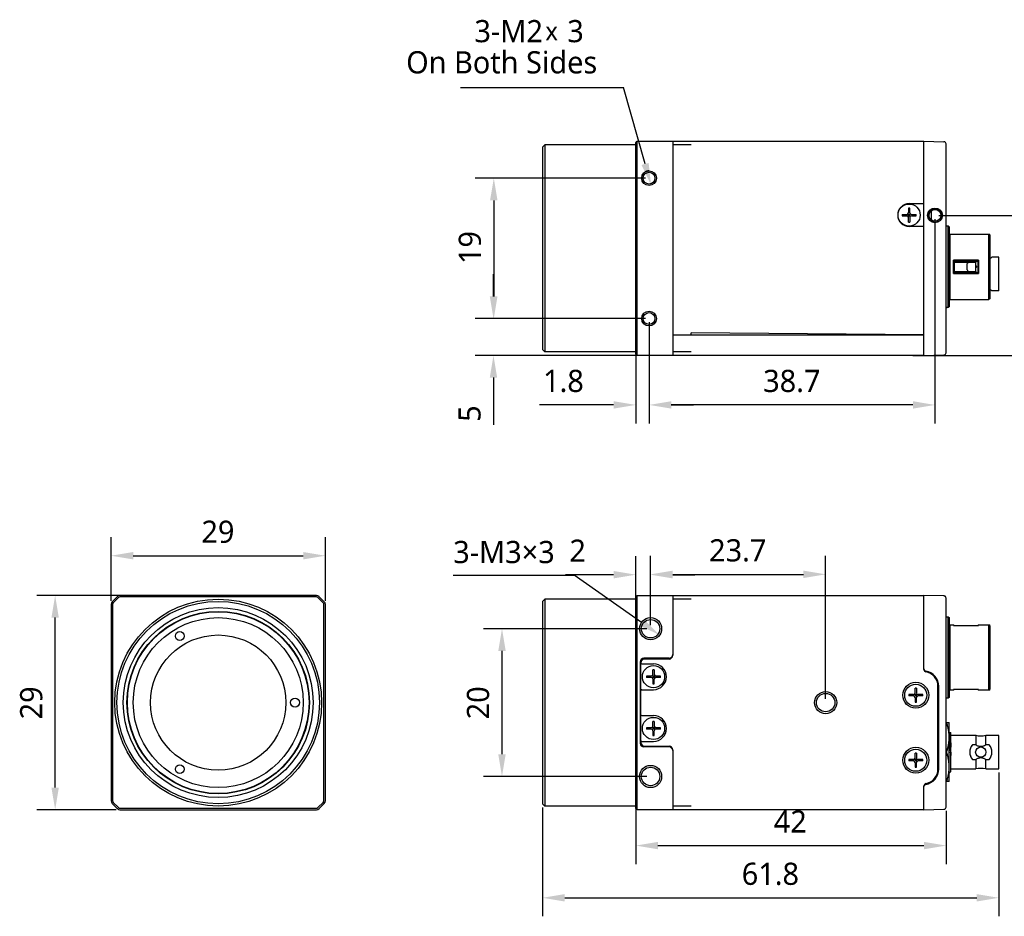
# Model space of a CAD drawing. Header units: millimetres. Extents: x 37 to 243, y 80 to 201.
# Tile 1 of 5: x 37 to 170, y 80 to 201. Entities that reach past the tile are written whole.
import ezdxf

# ---------------------------------------------------------------- set-up
doc = ezdxf.new("R2010")
doc.units = ezdxf.units.MM
doc.header["$LTSCALE"] = 16.335
doc.layers.get('0').update_dxf_attribs({"linetype": 'CONTINUOUS'})
for name, color, linetype in [('00_COMPONENTS', 7, 'CONTINUOUS'), ('20_ALL_FEATURES', 7, 'CONTINUOUS'), ('51__DRAFT_DIMS', 7, 'CONTINUOUS')]:
    doc.layers.add(name, color=color, linetype=linetype)
doc.styles.get("Standard").update_dxf_attribs({"font": 'Roboto-Regular.ttf'})

# ---------------------------------------------------------------- blocks, each defined once
blk = doc.blocks.new('_FILLED')
at = {"color": 0, "linetype": 'ByBlock'}
blk.add_solid([(0, 0), (-1, 0.167), (-1, -0.167)], dxfattribs=at)

msp = doc.modelspace()

# ---------------------------------------------------------------- linework, layer by layer
at = {"linetype": 'ByBlock'}
msp.add_solid([(121.97, 178.62), (121.64, 181.64), (120.68, 181.37)], dxfattribs=at)
at = {"layer": '00_COMPONENTS'}
for p, q in [((162.2, 173.08), (161.9, 173.08)), ((162.3, 172.98), (162.2, 173.08)), ((162.2, 162.08), (162.2, 173.08)), ((162.3, 172.98), (162.3, 162.18)), ((162.4, 172.01), (162.3, 172.11)), ((162.4, 172.01), (167.7, 172.01)), ((162.4, 172.01), (162.4, 163.16)), ((167.8, 171.91), (167.7, 172.01)), ((167.7, 163.16), (167.7, 172.01)), ((167.8, 171.91), (167.8, 163.26)), ((166.3, 168.48), (162.9, 168.48)), ((162.9, 166.69), (162.9, 168.48)), ((163, 168.38), (163, 166.79)), ((163, 168.36), (166.2, 168.36)), ((163, 168.21), (164.86, 168.21)), ((164.77, 167.16), (164.77, 168.01)), ((164.87, 168.21), (165.94, 168.21)), ((165.92, 168.36), (165.92, 168.21)), ((165.94, 166.96), (165.94, 168.21)), ((166.2, 168.38), (166.2, 166.79)), ((166.3, 168.48), (166.3, 166.69)), ((169.05, 168.88), (168.1, 168.88)), ((169.05, 164.33), (169.05, 168.88)), ((162.9, 166.69), (166.3, 166.69)), ((163, 166.96), (164.86, 166.96)), ((163, 166.81), (166.2, 166.81)), ((164.87, 166.96), (165.94, 166.96)), ((165.92, 166.96), (165.92, 166.81)), ((166, 167.6), (166, 167.57)), ((169.05, 164.33), (168.1, 164.33)), ((162.4, 163.16), (162.3, 163.06)), ((162.33, 162.61), (162.3, 162.56)), ((162.33, 162.61), (162.33, 163.08)), ((162.4, 163.16), (167.7, 163.16)), ((167.8, 163.26), (167.7, 163.16)), ((162.2, 162.08), (161.9, 162.08)), ((161.9, 162.06), (162.01, 162.06)), ((161.9, 162.06), (162.01, 162.06)), ((162.02, 162.08), (162.01, 162.06)), ((162.01, 162.06), (162.01, 162.06)), ((162.3, 162.18), (162.2, 162.08)), ((161.9, 120.2), (162.2, 120.2)), ((162.2, 109.2), (162.2, 120.2)), ((162.2, 120.2), (162.3, 120.1)), ((162.3, 120.1), (162.3, 109.3)), ((162.4, 119.12), (162.3, 119.22)), ((162.4, 119.12), (162.9, 119.12)), ((162.4, 119.12), (162.4, 110.27)), ((162.9, 119.03), (162.9, 119.12)), ((162.99, 119.03), (162.9, 119.12)), ((162.9, 119.03), (166.3, 119.03)), ((166.21, 119.03), (166.3, 119.12)), ((166.3, 119.12), (167.7, 119.12)), ((166.3, 119.12), (166.3, 119.03)), ((167.7, 110.27), (167.7, 119.12)), ((167.8, 119.02), (167.7, 119.12)), ((167.8, 119.02), (167.8, 110.37)), ((162.3, 109.3), (162.2, 109.2)), ((162.3, 110.17), (162.4, 110.27)), ((162.9, 110.27), (162.4, 110.27)), ((166.3, 110.37), (162.9, 110.37)), ((162.99, 110.37), (162.9, 110.27)), ((162.9, 110.27), (162.9, 110.37)), ((166.21, 110.37), (166.3, 110.27)), ((166.3, 110.37), (166.3, 110.27)), ((167.7, 110.27), (166.3, 110.27)), ((167.7, 110.27), (167.8, 110.37)), ((162.2, 109.2), (161.9, 109.2)), ((161.9, 105.9), (162.33, 105.9)), ((162.01, 105.78), (161.9, 105.78)), ((162.01, 105.78), (162.01, 105.9)), ((162.33, 97.9), (162.33, 105.9)), ((162.33, 104.57), (162.33, 104.57)), ((162.36, 104.52), (162.33, 104.57)), ((162.4, 104.53), (162.36, 104.53)), ((162.36, 104.52), (162.36, 104.52)), ((162.36, 104.52), (162.36, 104.52)), ((162.36, 104.52), (162.36, 104.52)), ((162.42, 104.57), (162.4, 104.53)), ((162.42, 104.57), (162.5, 104.57)), ((162.55, 104.52), (162.5, 104.57)), ((162.5, 104.1), (162.5, 104.11)), ((162.5, 104.09), (162.5, 104.1)), ((162.5, 104.09), (162.5, 104.1)), ((162.55, 99.27), (162.55, 104.52)), ((165.92, 104.17), (162.55, 104.17)), ((165.92, 104.17), (165.92, 102.88)), ((169.05, 104.17), (167.28, 104.17)), ((167.28, 102.88), (167.28, 104.17)), ((169.05, 99.62), (169.05, 104.17)), ((162.48, 102.91), (162.5, 102.4)), ((162.5, 102.4), (162.48, 102.91)), ((162.53, 103.03), (162.55, 102.58)), ((162.55, 102.58), (162.53, 103.03)), ((162.55, 102.63), (162.54, 102.96)), ((162.55, 102.63), (162.54, 102.96)), ((162.55, 102.58), (162.55, 102.63)), ((162.55, 102.58), (162.55, 102.63)), ((165.92, 102.88), (165.47, 102.88)), ((167.73, 102.88), (167.28, 102.88)), ((161.9, 102.02), (162.01, 102.02)), ((162.01, 101.78), (161.9, 101.78)), ((162.01, 101.78), (162.01, 102.02)), ((162.5, 102.4), (162.51, 102.38)), ((162.51, 102.38), (162.5, 102.4)), ((162.51, 102.38), (162.55, 101.45)), ((162.54, 101.57), (162.52, 101.95)), ((162.55, 102.58), (162.55, 102.58)), ((162.55, 102.58), (162.55, 102.58)), ((162.55, 101.46), (162.55, 102.58)), ((165.47, 100.91), (165.92, 100.91)), ((165.92, 100.91), (165.92, 99.62)), ((167.28, 100.91), (167.73, 100.91)), ((167.28, 99.62), (167.28, 100.91)), ((162.33, 99.05), (162.55, 99.27)), ((162.55, 99.62), (165.92, 99.62)), ((167.28, 99.62), (169.05, 99.62)), ((161.9, 98.02), (162.01, 98.02)), ((162.33, 97.9), (161.9, 97.9)), ((162.01, 97.9), (162.01, 98.02))]:
    msp.add_line(p, q, dxfattribs=at)
msp.add_circle((166.6, 101.9), 0.7, dxfattribs=at)
for centre, radius, start, end in [((150.16, 155.74), 18.01, 44.5519, 45.0035), ((179.04, 155.74), 18.01, 134.9965, 135.448), ((150.16, 179.43), 18.01, 314.9965, 315.448), ((165.8, 167.57), 0.2, 315.7445, 334.2518), ((165.78, 167.6), 0.221, 0.0006, 0.2479), ((165.78, 167.57), 0.22, 359.7779, 359.9993), ((179.04, 179.43), 18.01, 224.552, 225.0035), ((160.53, 163.15), 1.8, 350.2818, 357.9116), ((158.74, 163.86), 3.74, 331.1738, 331.5873), ((162.33, 104.5), 0.0352, 29.0559, 30.0492), ((162.33, 104.5), 0.0343, 29.2446, 30.5901), ((162.33, 104.51), 0.0307, 30.5957, 31.6768), ((144.47, 102.68), 18.01, 3.3653, 4.4122), ((145.22, 102.73), 17.25, 3.3424, 4.435), ((131.28, 102.66), 31.25, 2.2311, 2.6222), ((133.54, 102.76), 28.99, 2.216, 2.6376), ((166.6, 107.02), 2.92, 256.5688, 283.4312), ((125.28, 101.57), 37.23, 2.7455, 3.3412), ((131.28, 101.89), 31.21, 2.688, 3.3986), ((52.58, 98.19), 110, 2.4605, 2.6889), ((68.1, 98.89), 94.47, 2.4417, 2.7076), ((125.5, 101.56), 37.05, 2.9219, 3.4865), ((133.36, 102), 29.18, 2.8458, 3.5627), ((104.9, 101.67), 57.65, 1.7975, 2.1938), ((112.45, 101.94), 50.1, 1.7673, 2.2234), ((-61.33, 96.84), 223.94, 1.5652, 1.6987), ((166.6, 101.9), 1.5, 138.8793, 221.1207), ((166.6, 101.9), 1.5, 318.8793, 41.1207), ((166.6, 101.9), 1.5, 179.6026, 180.0012), ((166.6, 101.9), 1.5, 180.0012, 180.4777), ((166.6, 96.78), 2.92, 76.5688, 103.4312)]:
    msp.add_arc(centre, radius, start, end, dxfattribs=at)
for points, knots in [([(164.87, 168.21), (164.86, 168.21), (164.85, 168.21), (164.83, 168.19), (164.81, 168.17), (164.8, 168.15), (164.79, 168.12), (164.78, 168.08), (164.78, 168.05), (164.77, 168.02), (164.77, 168.01)], [0, 0, 0, 0, 0.096851, 0.192007, 0.293889, 0.408948, 0.539465, 0.684115, 0.839267, 1, 1, 1, 1]), ([(167.8, 168.7), (167.84, 168.72), (167.9, 168.76), (167.98, 168.8), (168.02, 168.83), (168.05, 168.85), (168.08, 168.87), (168.09, 168.87), (168.1, 168.88), (168.1, 168.88), (168.1, 168.88), (168.1, 168.88)], [0, 0, 0, 0, 0.414918, 0.58672, 0.731599, 0.847214, 0.931491, 0.961341, 0.982783, 0.995687, 1, 1, 1, 1]), ([(164.77, 167.16), (164.77, 167.14), (164.78, 167.12), (164.78, 167.08), (164.79, 167.05), (164.8, 167.02), (164.81, 166.99), (164.83, 166.97), (164.85, 166.96), (164.86, 166.96), (164.87, 166.96)], [0, 0, 0, 0, 0.160736, 0.315891, 0.460542, 0.591058, 0.706117, 0.807999, 0.90315, 1, 1, 1, 1]), ([(165.94, 167.74), (165.95, 167.73), (165.97, 167.71), (165.99, 167.68), (166, 167.64), (166, 167.61), (166, 167.6)], [0, 0, 0, 0, 0.250041, 0.500046, 0.750026, 1, 1, 1, 1]), ([(166, 167.57), (166, 167.55), (166, 167.52), (165.99, 167.49), (165.98, 167.48)], [0, 0, 0, 0, 0.499993, 1, 1, 1, 1]), ([(168.1, 164.33), (168.1, 164.33), (168.1, 164.33), (168.1, 164.34), (168.09, 164.34), (168.08, 164.35), (168.07, 164.35), (168.05, 164.37), (168.02, 164.39), (167.98, 164.41), (167.93, 164.44), (167.87, 164.48), (167.82, 164.5), (167.8, 164.52)], [0, 0, 0, 0, 0.004312, 0.017221, 0.038655, 0.068509, 0.106611, 0.15278, 0.26839, 0.413274, 0.585078, 0.781425, 1, 1, 1, 1]), ([(162.33, 103.9), (162.33, 104.06), (162.31, 104.37), (162.25, 104.85), (162.15, 105.32), (162.06, 105.62), (162.01, 105.78)], [0, 0, 0, 0, 0.248957, 0.498406, 0.748699, 1, 1, 1, 1]), ([(162.36, 104.52), (162.36, 104.51), (162.36, 104.51), (162.36, 104.51), (162.37, 104.51)], [0, 0, 0, 0, 0.226119, 1, 1, 1, 1]), ([(162.36, 104.51), (162.36, 104.51), (162.36, 104.52), (162.36, 104.52), (162.36, 104.52)], [0, 0, 0, 0, 0.286984, 1, 1, 1, 1]), ([(162.38, 104.46), (162.37, 104.47), (162.37, 104.49), (162.37, 104.5), (162.36, 104.51)], [0, 0, 0, 0, 0.576159, 1, 1, 1, 1]), ([(162.37, 104.51), (162.37, 104.5), (162.37, 104.49), (162.37, 104.47), (162.38, 104.46)], [0, 0, 0, 0, 0.438836, 1, 1, 1, 1]), ([(162.38, 104.46), (162.38, 104.44), (162.39, 104.39), (162.39, 104.34), (162.4, 104.31)], [0, 0, 0, 0, 0.429507, 1, 1, 1, 1]), ([(162.4, 104.31), (162.39, 104.34), (162.39, 104.39), (162.38, 104.44), (162.38, 104.46)], [0, 0, 0, 0, 0.569826, 1, 1, 1, 1]), ([(162.39, 104.52), (162.4, 104.52), (162.4, 104.53), (162.4, 104.53), (162.4, 104.53), (162.4, 104.53), (162.4, 104.53)], [0, 0, 0, 0, 0.359946, 0.644782, 0.871519, 1, 1, 1, 1]), ([(162.41, 104.51), (162.41, 104.51), (162.41, 104.52), (162.41, 104.52), (162.4, 104.53), (162.4, 104.53)], [0, 0, 0, 0, 0.376989, 0.662291, 1, 1, 1, 1]), ([(162.4, 104.31), (162.4, 104.27), (162.41, 104.19), (162.42, 104.11), (162.42, 104.07)], [0, 0, 0, 0, 0.458066, 1, 1, 1, 1]), ([(162.42, 104.07), (162.42, 104.09), (162.41, 104.17), (162.4, 104.25), (162.4, 104.31)], [0, 0, 0, 0, 0.281264, 1, 1, 1, 1]), ([(162.41, 104.52), (162.41, 104.52), (162.41, 104.52), (162.41, 104.51), (162.41, 104.51)], [0, 0, 0, 0, 0.222196, 1, 1, 1, 1]), ([(162.41, 104.51), (162.42, 104.51), (162.42, 104.5), (162.42, 104.47), (162.43, 104.45), (162.43, 104.44)], [0, 0, 0, 0, 0.182125, 0.409542, 1, 1, 1, 1]), ([(162.43, 104.44), (162.43, 104.45), (162.42, 104.47), (162.42, 104.5), (162.42, 104.51), (162.41, 104.51)], [0, 0, 0, 0, 0.590633, 0.817847, 1, 1, 1, 1]), ([(162.43, 104.44), (162.43, 104.43), (162.44, 104.4), (162.44, 104.37), (162.44, 104.35)], [0, 0, 0, 0, 0.219668, 1, 1, 1, 1]), ([(162.44, 104.35), (162.44, 104.36), (162.44, 104.39), (162.43, 104.42), (162.43, 104.44)], [0, 0, 0, 0, 0.27995, 1, 1, 1, 1]), ([(162.44, 104.35), (162.45, 104.32), (162.45, 104.24), (162.46, 104.16), (162.47, 104.11)], [0, 0, 0, 0, 0.451671, 1, 1, 1, 1]), ([(162.47, 104.11), (162.46, 104.16), (162.45, 104.24), (162.45, 104.32), (162.44, 104.35)], [0, 0, 0, 0, 0.54924, 1, 1, 1, 1]), ([(162.48, 104.37), (162.48, 104.41), (162.48, 104.47), (162.47, 104.53), (162.47, 104.56), (162.47, 104.57)], [0, 0, 0, 0, 0.594578, 0.821411, 1, 1, 1, 1]), ([(162.48, 104.37), (162.48, 104.41), (162.48, 104.47), (162.47, 104.53), (162.47, 104.56), (162.47, 104.57)], [0, 0, 0, 0, 0.594905, 0.821565, 1, 1, 1, 1]), ([(162.47, 104.11), (162.47, 104.07), (162.48, 103.96), (162.48, 103.86), (162.49, 103.81)], [0, 0, 0, 0, 0.469737, 1, 1, 1, 1]), ([(162.49, 103.81), (162.49, 103.84), (162.48, 103.94), (162.47, 104.04), (162.47, 104.11)], [0, 0, 0, 0, 0.27181, 1, 1, 1, 1]), ([(162.5, 104.11), (162.5, 104.15), (162.49, 104.24), (162.49, 104.33), (162.48, 104.37)], [0, 0, 0, 0, 0.541222, 1, 1, 1, 1]), ([(162.5, 104.11), (162.5, 104.15), (162.49, 104.24), (162.49, 104.33), (162.48, 104.37)], [0, 0, 0, 0, 0.541107, 1, 1, 1, 1]), ([(162.01, 102.02), (162.06, 102.17), (162.15, 102.48), (162.25, 102.95), (162.31, 103.42), (162.33, 103.74), (162.33, 103.9)], [0, 0, 0, 0, 0.251302, 0.501595, 0.751043, 1, 1, 1, 1]), ([(162.33, 103.65), (162.35, 103.48), (162.37, 103.22), (162.4, 102.87), (162.44, 102.49), (162.48, 102.11), (162.52, 101.74), (162.54, 101.55), (162.55, 101.46)], [0, 0, 0, 0, 0.231862, 0.35569, 0.48316, 0.743163, 0.872716, 1, 1, 1, 1]), ([(162.51, 103.45), (162.51, 103.38), (162.52, 103.24), (162.52, 103.1), (162.53, 103.03)], [0, 0, 0, 0, 0.486099, 1, 1, 1, 1]), ([(162.53, 103.03), (162.52, 103.07), (162.52, 103.21), (162.51, 103.34), (162.51, 103.45)], [0, 0, 0, 0, 0.259985, 1, 1, 1, 1]), ([(162.54, 102.96), (162.53, 103), (162.53, 103.18), (162.53, 103.35), (162.52, 103.48)], [0, 0, 0, 0, 0.261164, 1, 1, 1, 1]), ([(165.47, 102.88), (165.44, 102.85), (165.39, 102.78), (165.32, 102.68), (165.25, 102.56), (165.18, 102.4), (165.12, 102.18), (165.1, 102), (165.1, 101.91)], [0, 0, 0, 0, 0.12117, 0.24331, 0.366628, 0.491246, 0.743949, 1, 1, 1, 1]), ([(165.92, 102.88), (165.97, 102.86), (166.08, 102.8), (166.25, 102.74), (166.42, 102.69), (166.6, 102.68), (166.78, 102.69), (166.96, 102.74), (167.12, 102.8), (167.23, 102.86), (167.28, 102.88)], [0, 0, 0, 0, 0.125023, 0.250038, 0.375032, 0.5, 0.624968, 0.749962, 0.874977, 1, 1, 1, 1]), ([(162.33, 99.9), (162.33, 100.06), (162.31, 100.37), (162.25, 100.85), (162.15, 101.32), (162.06, 101.62), (162.01, 101.78)], [0, 0, 0, 0, 0.248957, 0.498405, 0.748698, 1, 1, 1, 1]), ([(165.1, 101.89), (165.1, 101.79), (165.12, 101.61), (165.18, 101.4), (165.25, 101.23), (165.31, 101.14), (165.35, 101.07), (165.4, 100.99), (165.44, 100.94), (165.47, 100.91)], [0, 0, 0, 0, 0.256051, 0.508734, 0.633341, 0.756655, 0.817871, 0.878825, 1, 1, 1, 1]), ([(167.28, 100.91), (167.23, 100.94), (167.12, 100.99), (166.96, 101.06), (166.78, 101.1), (166.6, 101.12), (166.42, 101.1), (166.25, 101.06), (166.08, 100.99), (165.97, 100.94), (165.92, 100.91)], [0, 0, 0, 0, 0.125023, 0.250038, 0.375032, 0.5, 0.624968, 0.749962, 0.874977, 1, 1, 1, 1]), ([(162.01, 98.02), (162.06, 98.17), (162.15, 98.48), (162.25, 98.95), (162.31, 99.42), (162.33, 99.74), (162.33, 99.9)], [0, 0, 0, 0, 0.251302, 0.501595, 0.751043, 1, 1, 1, 1])]:
    msp.add_open_spline(points, degree=3, knots=knots, dxfattribs=at)
at = {"layer": '20_ALL_FEATURES'}
for p, q in [((107.29, 183.78), (107.59, 184.08)), ((107.59, 184.08), (107.59, 156.08)), ((119.9, 184.08), (107.59, 184.08)), ((119.9, 184.38), (120.1, 184.58)), ((119.9, 155.78), (119.9, 184.38)), ((120.1, 155.58), (120.1, 184.58)), ((120.1, 184.58), (158.9, 184.58)), ((124.9, 184.58), (124.9, 155.58)), ((127.4, 184.08), (124.9, 184.08)), ((158.9, 184.58), (161.61, 184.51)), ((158.9, 155.58), (158.9, 184.58)), ((161.61, 184.51), (161.61, 184.51)), ((161.63, 184.51), (161.61, 184.51)), ((161.64, 184.51), (161.63, 184.51)), ((161.66, 184.51), (161.64, 184.51)), ((161.67, 184.5), (161.66, 184.51)), ((161.69, 184.5), (161.67, 184.5)), ((161.7, 184.5), (161.69, 184.5)), ((161.71, 184.49), (161.7, 184.5)), ((161.73, 184.48), (161.71, 184.49)), ((161.74, 184.48), (161.73, 184.48)), ((161.76, 184.47), (161.74, 184.48)), ((161.77, 184.46), (161.76, 184.47)), ((161.78, 184.45), (161.77, 184.46)), ((161.79, 184.44), (161.78, 184.45)), ((161.81, 184.43), (161.79, 184.44)), ((161.82, 184.42), (161.81, 184.43)), ((161.9, 155.95), (161.9, 184.21)), ((107.29, 183.78), (107.29, 156.38)), ((156.9, 176.13), (158.9, 176.13)), ((155.95, 174.68), (156.6, 174.68)), ((156.74, 174.42), (157.06, 174.74)), ((157.06, 174.42), (156.74, 174.74)), ((156.8, 175.53), (156.8, 174.88)), ((156.8, 174.68), (157, 174.68)), ((156.8, 174.48), (156.8, 174.68)), ((156.9, 174.48), (156.9, 174.68)), ((157, 174.88), (157, 175.53)), ((157, 174.48), (157, 174.68)), ((157.2, 174.68), (157.85, 174.68)), ((159.9, 175.16), (159.9, 173.92)), ((155.95, 174.48), (156.6, 174.48)), ((156.8, 174.58), (157, 174.58)), ((156.8, 174.48), (157, 174.48)), ((156.8, 173.63), (156.8, 174.28)), ((157, 174.28), (157, 173.63)), ((157.2, 174.48), (157.85, 174.48)), ((158.9, 173.03), (156.9, 173.03)), ((124.9, 159.2), (124.9, 159.18)), ((158.9, 158.39), (127.4, 158.66)), ((127.4, 158.38), (127.4, 158.66)), ((158.9, 158.38), (158.9, 158.91)), ((124.9, 158.38), (158.9, 158.38)), ((107.29, 156.38), (107.59, 156.08)), ((119.9, 156.08), (107.59, 156.08)), ((127.4, 156.08), (124.9, 156.08)), ((120.1, 155.58), (119.9, 155.78)), ((158.9, 155.58), (120.1, 155.58)), ((158.9, 155.58), (161.61, 155.65)), ((159.15, 155.58), (160.8, 155.58)), ((160.8, 155.63), (160.8, 155.58)), ((49.73, 122.95), (49.02, 122.24)), ((49.16, 122.1), (49.87, 122.81)), ((76.67, 123.1), (50.08, 123.1)), ((76.67, 122.9), (50.08, 122.9)), ((76.88, 122.81), (77.59, 122.1)), ((77.73, 122.24), (77.02, 122.95)), ((119.9, 122.9), (120.1, 123.1)), ((119.9, 94.3), (119.9, 122.9)), ((120.1, 94.1), (120.1, 123.1)), ((120.1, 123.1), (158.9, 123.1)), ((124.9, 123.1), (124.9, 115)), ((161.61, 123.03), (158.9, 123.1)), ((158.9, 113.06), (158.9, 123.1)), ((161.34, 123.03), (161.34, 123.03)), ((161.63, 123.03), (161.61, 123.03)), ((161.64, 123.03), (161.63, 123.03)), ((161.66, 123.02), (161.64, 123.03)), ((161.67, 123.02), (161.66, 123.02)), ((161.69, 123.02), (161.67, 123.02)), ((161.7, 123.01), (161.69, 123.02)), ((161.71, 123.01), (161.7, 123.01)), ((161.73, 123), (161.71, 123.01)), ((161.74, 122.99), (161.73, 123)), ((161.76, 122.99), (161.74, 122.99)), ((161.77, 122.98), (161.76, 122.99)), ((161.78, 122.97), (161.77, 122.98)), ((161.79, 122.96), (161.78, 122.97)), ((161.81, 122.95), (161.79, 122.96)), ((161.82, 122.94), (161.81, 122.95)), ((161.9, 94.47), (161.9, 122.73)), ((48.88, 121.89), (48.88, 95.31)), ((49.08, 121.89), (49.08, 95.31)), ((77.68, 95.31), (77.68, 121.89)), ((77.88, 95.31), (77.88, 121.89)), ((107.29, 122.3), (107.59, 122.6)), ((107.29, 122.3), (107.29, 94.9)), ((107.59, 122.6), (107.59, 94.6)), ((119.9, 122.6), (107.59, 122.6)), ((127.4, 122.6), (124.9, 122.6)), ((120.5, 114.1), (120.5, 103.1)), ((120.6, 103.2), (120.6, 114)), ((120.7, 113.85), (122.3, 113.85)), ((124.4, 114.6), (121, 114.6)), ((124.4, 114.5), (121.1, 114.5)), ((122, 112.2), (121.35, 112.2)), ((122, 112), (121.35, 112)), ((122.14, 111.94), (122.46, 112.26)), ((122.46, 111.94), (122.14, 112.26)), ((122.2, 112.4), (122.2, 113.05)), ((122.2, 112.2), (122.2, 112)), ((122.4, 112.2), (122.2, 112.2)), ((122.4, 112.1), (122.2, 112.1)), ((122.4, 112), (122.2, 112)), ((122.3, 112.2), (122.3, 112)), ((122.4, 113.05), (122.4, 112.4)), ((122.4, 112.2), (122.4, 112)), ((123.25, 112.2), (122.6, 112.2)), ((123.25, 112), (122.6, 112)), ((122.2, 111.8), (122.2, 111.15)), ((122.4, 111.15), (122.4, 111.8)), ((160.8, 99.6), (160.8, 110.8)), ((160.9, 99.6), (160.9, 110.8)), ((120.7, 110.35), (122.3, 110.35)), ((157.5, 109.7), (156.85, 109.7)), ((157.5, 109.5), (156.85, 109.5)), ((157.64, 109.44), (157.96, 109.76)), ((157.64, 109.76), (157.96, 109.44)), ((157.7, 109.9), (157.7, 110.55)), ((157.9, 109.7), (157.7, 109.7)), ((157.7, 109.7), (157.7, 109.5)), ((157.9, 109.6), (157.7, 109.6)), ((157.9, 109.5), (157.7, 109.5)), ((157.7, 109.3), (157.7, 108.65)), ((157.8, 109.7), (157.8, 109.5)), ((157.9, 110.55), (157.9, 109.9)), ((157.9, 109.7), (157.9, 109.5)), ((157.9, 108.65), (157.9, 109.3)), ((158.75, 109.7), (158.1, 109.7)), ((158.75, 109.5), (158.1, 109.5)), ((120.7, 106.85), (122.3, 106.85)), ((122.2, 105.4), (122.2, 106.05)), ((122.4, 106.05), (122.4, 105.4)), ((122, 105.2), (121.35, 105.2)), ((122, 105), (121.35, 105)), ((122.46, 104.94), (122.14, 105.26)), ((122.14, 104.94), (122.46, 105.26)), ((122.2, 105.2), (122.2, 105)), ((122.4, 105.2), (122.2, 105.2)), ((122.4, 105.1), (122.2, 105.1)), ((122.4, 105), (122.2, 105)), ((122.2, 104.8), (122.2, 104.15)), ((122.3, 105.2), (122.3, 105)), ((122.4, 105.2), (122.4, 105)), ((122.4, 104.15), (122.4, 104.8)), ((123.25, 105.2), (122.6, 105.2)), ((123.25, 105), (122.6, 105)), ((120.7, 103.35), (122.3, 103.35)), ((121.1, 102.7), (124.4, 102.7)), ((124.4, 102.6), (121, 102.6)), ((124.9, 102.2), (124.9, 94.1)), ((157.7, 101.1), (157.7, 101.75)), ((157.9, 101.75), (157.9, 101.1)), ((157.5, 100.9), (156.85, 100.9)), ((157.5, 100.7), (156.85, 100.7)), ((157.64, 100.96), (157.96, 100.64)), ((157.64, 100.64), (157.96, 100.96)), ((157.9, 100.9), (157.7, 100.9)), ((157.7, 100.9), (157.7, 100.7)), ((157.9, 100.8), (157.7, 100.8)), ((157.9, 100.7), (157.7, 100.7)), ((157.7, 100.5), (157.7, 99.85)), ((157.8, 100.9), (157.8, 100.7)), ((157.9, 100.9), (157.9, 100.7)), ((157.9, 99.85), (157.9, 100.5)), ((158.75, 100.9), (158.1, 100.9)), ((158.75, 100.7), (158.1, 100.7)), ((158.9, 94.1), (158.9, 97.34)), ((49.02, 94.95), (49.73, 94.24)), ((49.87, 94.39), (49.16, 95.09)), ((77.59, 95.09), (76.88, 94.39)), ((77.02, 94.24), (77.73, 94.95)), ((107.29, 94.9), (107.59, 94.6)), ((50.08, 94.3), (76.67, 94.3)), ((50.08, 94.1), (76.67, 94.1)), ((119.9, 94.6), (107.59, 94.6)), ((120.1, 94.1), (119.9, 94.3)), ((158.9, 94.1), (120.1, 94.1)), ((127.4, 94.6), (124.9, 94.6)), ((158.9, 94.1), (161.61, 94.17))]:
    msp.add_line(p, q, dxfattribs=at)
for centre, radius in [((121.7, 179.58), 1), ((121.7, 179.58), 0.8), ((156.9, 174.58), 1.5), ((160.4, 174.54), 1), ((160.41, 174.54), 0.95), ((160.4, 174.54), 0.8), ((121.7, 160.58), 1), ((121.7, 160.58), 0.8), ((63.38, 108.6), 14), ((63.38, 108.6), 13.7), ((63.38, 108.6), 12.85), ((63.38, 108.6), 12.35), ((63.38, 108.6), 12.3), ((63.38, 108.6), 11.5), ((121.9, 118.6), 1.5), ((121.9, 118.6), 1.25), ((63.38, 108.6), 9.15), ((58.18, 117.61), 0.6), ((122.3, 112.1), 1.5), ((157.8, 109.6), 1.75), ((157.8, 109.6), 1.5), ((145.6, 108.6), 1.5), ((145.6, 108.6), 1.25), ((73.78, 108.6), 0.6), ((122.3, 105.1), 1.5), ((157.8, 100.8), 1.75), ((157.8, 100.8), 1.5), ((58.18, 99.59), 0.6), ((121.9, 98.6), 1.5), ((121.9, 98.6), 1.25)]:
    msp.add_circle(centre, radius, dxfattribs=at)
for centre, radius, start, end in [((161.6, 184.21), 0.3, 0.0346, 88.4685), ((156.9, 174.58), 1.55, 90, 270), ((159.9, 174.58), 3.95, 178.5512, 181.4488), ((156.6, 174.88), 0.2, 270, 360), ((156.9, 171.58), 3.95, 88.5511, 91.4489), ((157.2, 174.88), 0.2, 180, 270), ((153.9, 174.58), 3.95, 358.5512, 1.4488), ((156.6, 174.28), 0.2, 0, 90), ((156.9, 177.58), 3.95, 268.5511, 271.4489), ((157.2, 174.28), 0.2, 90, 180), ((161.6, 155.95), 0.3, 271.497, 0.0014), ((50.08, 122.6), 0.5, 90, 135), ((50.08, 122.6), 0.3, 90, 135), ((76.67, 122.6), 0.5, 45, 90), ((76.67, 122.6), 0.3, 45, 90), ((161.6, 122.73), 0.3, 0.023, 88.4759), ((49.38, 121.89), 0.5, 135, 180), ((49.38, 121.89), 0.3, 135, 180), ((77.38, 121.89), 0.3, 0, 45), ((77.38, 121.89), 0.5, 0, 45), ((124.4, 115.1), 0.5, 270, 360), ((124.4, 115), 0.5, 270, 360), ((121, 114.1), 0.5, 90, 180), ((121.1, 114), 0.5, 90, 180), ((120.7, 113.95), 0.1, 180, 270), ((122.3, 112.1), 1.75, 270, 90), ((125.3, 112.1), 3.95, 178.5512, 181.4488), ((122, 112.4), 0.2, 270, 360), ((122, 111.8), 0.2, 0, 90), ((122.3, 109.1), 3.95, 88.5511, 91.4489), ((122.6, 112.4), 0.2, 180, 270), ((122.6, 111.8), 0.2, 90, 180), ((119.3, 112.1), 3.95, 358.5512, 1.4488), ((159.2, 113.16), 0.3, 180.0057, 260.4059), ((159.2, 113.06), 0.3, 180, 259.9846), ((158.47, 112.41), 0.75, 45.5847, 54.3459), ((158.8, 110.8), 2.1, 0, 80.4059), ((158.8, 110.8), 2, 0, 79.9846), ((122.3, 115.1), 3.95, 268.5511, 271.4489), ((120.7, 110.25), 0.1, 90, 180), ((160.8, 109.6), 3.95, 178.5512, 181.4488), ((157.5, 109.9), 0.2, 270, 360), ((157.5, 109.3), 0.2, 0, 90), ((157.8, 106.6), 3.95, 88.5511, 91.4489), ((158.1, 109.9), 0.2, 180, 270), ((158.1, 109.3), 0.2, 90, 180), ((154.8, 109.6), 3.95, 358.5512, 1.4488), ((157.8, 112.6), 3.95, 268.5511, 271.4489), ((120.7, 106.95), 0.1, 180, 270), ((122.3, 105.1), 1.75, 270, 90), ((122, 105.4), 0.2, 270, 360), ((122.3, 102.1), 3.95, 88.5511, 91.4489), ((122.6, 105.4), 0.2, 180, 270), ((125.3, 105.1), 3.95, 178.5512, 181.4488), ((122, 104.8), 0.2, 0, 90), ((122.3, 108.1), 3.95, 268.5511, 271.4489), ((122.6, 104.8), 0.2, 90, 180), ((119.3, 105.1), 3.95, 358.5512, 1.4488), ((121, 103.1), 0.5, 180, 270), ((120.7, 103.25), 0.1, 90, 180), ((121.1, 103.2), 0.5, 180, 270), ((124.4, 102.2), 0.5, 0, 90), ((124.4, 102.1), 0.5, 0, 90), ((157.8, 97.8), 3.95, 88.5511, 91.4489), ((160.8, 100.8), 3.95, 178.5512, 181.4488), ((157.5, 101.1), 0.2, 270, 360), ((157.5, 100.5), 0.2, 0, 90), ((158.1, 101.1), 0.2, 180, 270), ((158.1, 100.5), 0.2, 90, 180), ((154.8, 100.8), 3.95, 358.5512, 1.4488), ((157.8, 103.8), 3.95, 268.5511, 271.4489), ((158.8, 99.6), 2.1, 279.5941, 360), ((158.8, 99.6), 2, 280.0154, 360), ((159.2, 97.34), 0.3, 100.0154, 180), ((159.2, 97.23), 0.3, 99.5941, 179.994), ((49.38, 95.31), 0.5, 180, 225), ((49.38, 95.31), 0.3, 180, 225), ((77.38, 95.31), 0.3, 315, 360), ((77.38, 95.31), 0.5, 315, 360), ((50.08, 94.6), 0.5, 225, 270), ((50.08, 94.6), 0.3, 225, 270), ((76.67, 94.6), 0.3, 270, 315), ((76.67, 94.6), 0.5, 270, 315), ((161.6, 94.47), 0.3, 271.5215, 359.9784)]:
    msp.add_arc(centre, radius, start, end, dxfattribs=at)
at = {"layer": '51__DRAFT_DIMS'}
for p, q in [((96.18, 191.85), (118.24, 191.85)), ((121.16, 181.51), (118.24, 191.85)), ((121.2, 179.58), (98.18, 179.58)), ((100.68, 176.58), (100.68, 163.58)), ((160.4, 174.04), (160.4, 146.39)), ((160.9, 174.54), (177.81, 174.54)), ((100.64, 163.58), (100.64, 166.58)), ((121.2, 160.58), (98.14, 160.58)), ((121.2, 160.58), (98.18, 160.58)), ((121.7, 160.08), (121.7, 146.39)), ((121.7, 160.08), (121.7, 146.39)), ((119.9, 156.29), (119.9, 146.39)), ((120.5, 155.58), (98.14, 155.58)), ((157.39, 155.58), (177.81, 155.58)), ((100.64, 152.58), (100.64, 146.2)), ((116.9, 148.89), (106.85, 148.89)), ((157.4, 148.89), (124.7, 148.89)), ((124.7, 148.89), (127.7, 148.89)), ((48.88, 122.39), (48.88, 130.98)), ((77.88, 122.39), (77.88, 130.98)), ((51.88, 128.48), (74.88, 128.48)), ((119.9, 122.39), (119.9, 128.41)), ((121.9, 119.1), (121.9, 128.46)), ((121.9, 119.1), (121.9, 128.41)), ((145.6, 109.1), (145.6, 128.46)), ((95.2, 125.85), (111.56, 125.85)), ((116.9, 125.91), (110.38, 125.91)), ((120.67, 119.46), (111.56, 125.85)), ((124.9, 125.96), (142.6, 125.96)), ((124.9, 125.91), (127.9, 125.91)), ((52.58, 123.1), (38.81, 123.1)), ((41.31, 97.1), (41.31, 120.1)), ((121.4, 118.6), (99.29, 118.6)), ((101.79, 115.6), (101.79, 101.6)), ((169.05, 99.12), (169.05, 79.68)), ((121.4, 98.6), (99.29, 98.6)), ((119.9, 94.81), (119.9, 86.75)), ((49.58, 94.1), (38.81, 94.1)), ((107.29, 94.4), (107.29, 79.68)), ((161.9, 93.97), (161.9, 86.75)), ((122.9, 89.25), (158.9, 89.25)), ((110.29, 82.18), (166.05, 82.18))]:
    msp.add_line(p, q, dxfattribs=at)
msp.add_arc((121.7, 179.58), 1, 90, 132.3187, dxfattribs=at)

# ---------------------------------------------------------------- block references
at = {"layer": '51__DRAFT_DIMS', "xscale": 3, "yscale": 3, "zscale": 3}
for p, rotation in [((100.68, 179.58), 90), ((100.64, 160.58), 270), ((100.68, 160.58), 270), ((100.64, 155.58), 90), ((121.7, 148.89), 180), ((121.7, 148.89), 180), ((48.88, 128.48), 180), ((121.9, 125.96), 180), ((121.9, 125.91), 180), ((41.31, 123.1), 90), ((123.13, 117.74), 324.9557876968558), ((101.79, 118.6), 90), ((101.79, 98.6), 270), ((41.31, 94.1), 270), ((119.9, 89.25), 180), ((107.29, 82.18), 180)]:
    msp.add_blockref('_FILLED', p, dxfattribs=dict(at, rotation=rotation))
for p in [(119.9, 148.89), (160.4, 148.89), (77.88, 128.48), (119.9, 125.91), (145.6, 125.96), (161.9, 89.25), (169.05, 82.18)]:
    msp.add_blockref('_FILLED', p, dxfattribs=at)

# ---------------------------------------------------------------- texts
at = {"layer": '51__DRAFT_DIMS'}
for s, height, p in [('3-M2', 3, (98.06, 197.98)), ('x', 2.5, (107.65, 198.23)), ('3', 3, (110.63, 197.98)), ('On Both Sides', 3, (88.82, 193.76))]:
    msp.add_text(s, height=height, dxfattribs=at).set_placement(p)
at = {"layer": '51__DRAFT_DIMS', "char_height": 3, "rotation": 90, "line_spacing_factor": 0.9}
for s, insert, attachment_point in [('\\A1;19', (95.93, 170.19), 2), ('\\A1;5', (95.89, 148.83), 3), ('\\A1;20', (97.04, 108.57), 2), ('\\A1;29', (36.56, 108.56), 2)]:
    msp.add_mtext(s, dxfattribs=dict(at, insert=insert, attachment_point=attachment_point))
at = {"layer": '51__DRAFT_DIMS', "char_height": 3, "line_spacing_factor": 0.9}
for s, insert, attachment_point in [('\\A1;1.8', (112.87, 153.64), 3), ('\\A1;38.7', (141.02, 153.64), 2), ('\\A1;29', (63.34, 133.23), 2), ('\\A1;2', (113.15, 130.66), 3), ('\\A1;23.7', (133.7, 130.71), 2), ('\\A1;3-M3×3', (108.93, 130.48), 3), ('\\A1;42', (140.81, 94), 2), ('\\A1;61.8', (138.12, 86.93), 2)]:
    msp.add_mtext(s, dxfattribs=dict(at, insert=insert, attachment_point=attachment_point))

doc.saveas('drawing.dxf')
